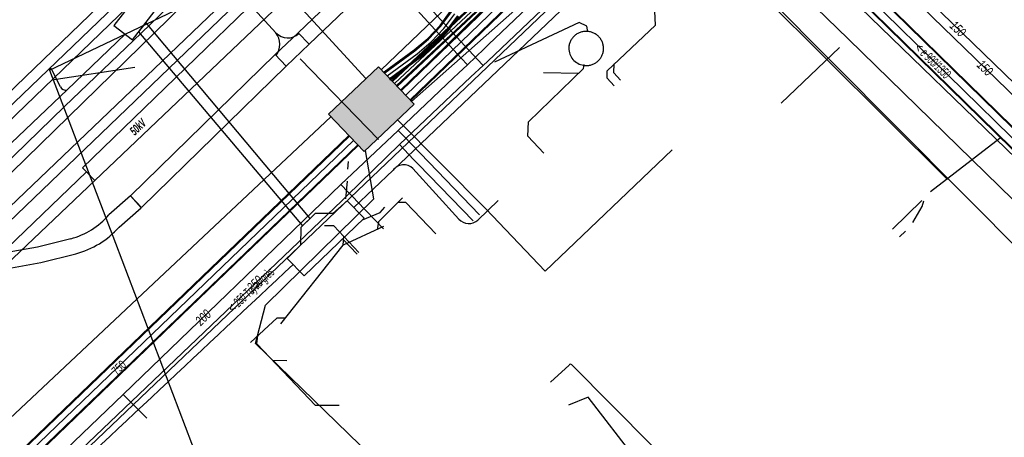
# Model space of a CAD drawing. Header units: metres. Extents: x 2695563 to 2696938, y 1260544 to 1262032.
# Tile 20 of 256: x 2695706 to 2695763, y 1260991 to 1261015. Entities that reach past the tile are written whole.
import ezdxf

# ---------------------------------------------------------------- set-up
doc = ezdxf.new("R2010")
doc.units = ezdxf.units.M
doc.header["$LTSCALE"] = 100
doc.linetypes.add('AUSGEZOGEN', pattern=[0])
doc.linetypes.add('STRICHLINIE2_S3', pattern=[0.25, 0.15, -0.1])
for name, color, linetype in [('Eau portable_Cadastre des conduites_Conduite', 171, 'AUSGEZOGEN'), ('Eau potable_Cadastre des conduites_Conduite_Texte', 171, 'AUSGEZOGEN'), ('EU_Cadastre des conduites', 24, 'AUSGEZOGEN'), ('EU_Cadastre des conduites – Texte', 7, 'AUSGEZOGEN'), ('EU_Cadastre des conduites_Axe de tracé', 24, 'AUSGEZOGEN'), ('EU_Cadastre des conduites_Regard – Polygone de détail', 24, 'AUSGEZOGEN'), ('Gaz_Cadastre des conduites_Conduite', 32, 'AUSGEZOGEN'), ('Gaz_Cadastre des conduites_Conduite_Texte', 32, 'AUSGEZOGEN'), ('Réseau électrique_Cadastre des conduite_Bord du tracé', 1, 'AUSGEZOGEN'), ('Réseau électrique_Cadastre des conduite_Tronçon de tracé', 1, 'AUSGEZOGEN'), ('Réseau électrique_Cadastre des conduite_Tronçon de tracé_Texte', 1, 'AUSGEZOGEN'), ('Réseau électrique_Cadastre des conduites_Ouvrage_Surface-Ligne-Point', 1, 'AUSGEZOGEN'), ('Télécommunications_SW_Cadastre des conduites_Bord du tracé', 94, 'AUSGEZOGEN'), ('Télécommunications_SW_Cadastre des conduites_Bord du tracé_Texte', 94, 'AUSGEZOGEN'), ('Télécommunications_SW_Cadastre des conduites_Ouvrage', 94, 'AUSGEZOGEN')]:
    doc.layers.add(name, color=color, linetype=linetype)
doc.styles.add('ARIAL', font='arial.ttf')
doc.styles.add('ARIALNARROW', font='ARIALN.TTF')
pattern_1 = [(0, (2703955, 1269100), (4050, 4050), [4050, -4050]), (90, (2703955, 1269100), (-4050, 4050), [4050, -4050])]
pattern_2 = [(0, (2708005, 1273150), (6075, 6075), [6075, -6075]), (90, (2708005, 1273150), (-6075, 6075), [6075, -6075])]

# ---------------------------------------------------------------- blocks, each defined once
blk = doc.blocks.new('COMPLEXOBJECT_1486')
at = {"layer": 'EU_Cadastre des conduites_Axe de tracé', "color": 24, "linetype": 'AUSGEZOGEN', "transparency": 33554687}
blk.add_line((5717.58, 11023.864), (5684.727, 10992.233), dxfattribs=at)
blk.add_arc((5676.339, 10999.408), 11.039, 250.3905, 319.4564, dxfattribs=at)
blk = doc.blocks.new('COMPLEXOBJECT_1487')
at = {"layer": 'EU_Cadastre des conduites_Axe de tracé', "color": 24, "linetype": 'AUSGEZOGEN', "transparency": 33554687}
blk.add_line((5718.412, 11022.999), (5685.634, 10991.448), dxfattribs=at)
blk.add_arc((5676.342, 10999.401), 12.231, 250.6966, 319.4388, dxfattribs=at)
blk = doc.blocks.new('COMPLEXOBJECT_1510')
at = {"layer": 'EU_Cadastre des conduites_Regard – Polygone de détail', "color": 24, "linetype": 'STRICHLINIE2_S3', "transparency": 33554687}
for centre, radius, start, end in [((5738.091, 11013.899), 0.987, 82.7609, 178.4247), ((5738.132, 11013.892), 0.989, 352.1305, 85.2016), ((5738.092, 11013.898), 0.988, 178.3547, 262.7918), ((5738.133, 11013.892), 0.988, 260.3994, 352.1777)]:
    blk.add_arc(centre, radius, start, end, dxfattribs=at)
blk = doc.blocks.new('COMPLEXOBJECT_1546')
at = {"layer": 'EU_Cadastre des conduites', "color": 24, "linetype": 'AUSGEZOGEN', "transparency": 33554687}
blk.add_line((5716.755, 11022.188), (5685.181, 10991.84), dxfattribs=at)
blk.add_arc((5676.169, 10999.763), 12, 254.6386, 318.6796, dxfattribs=at)
blk = doc.blocks.new('COMPLEXOBJECT_1618')
at = {"layer": 'Réseau électrique_Cadastre des conduite_Bord du tracé', "color": 1, "linetype": 'AUSGEZOGEN', "transparency": 33554687}
for points in [[(5710.96, 11003.519), (5712.247, 11004.641), (5711.631, 11005.324), (5710.368, 11004.223)], [(5708.152, 11002.842), (5706.226, 11002.349), (5704.121, 11001.973)], [(5704.291, 11001.069), (5706.422, 11001.449), (5708.441, 11001.967)], [(5701.534, 11001.174), (5699.274, 10999.593), (5693.884, 10994.456), (5689.164, 10989.827), (5685.174, 10985.863), (5682.322, 10983.483), (5681.082, 10982.374)], [(5681.082, 10982.374), (5681.843, 10981.578), (5685.916, 10985.049), (5689.936, 10989.045), (5694.648, 10993.664), (5700.034, 10998.795), (5701.998, 11000.372)]]:
    blk.add_lwpolyline(points, dxfattribs=at)
for centre, radius, start, end in [((5707.042, 11007.091), 4.392, 284.6372, 319.2247), ((5707.21, 11006.786), 4.974, 284.3345, 318.9414), ((5704.673, 10995.599), 6.398, 94.947, 119.3798), ((5704.756, 10995.42), 5.668, 94.7029, 119.1124)]:
    blk.add_arc(centre, radius, start, end, dxfattribs=at)
blk = doc.blocks.new('COMPLEXOBJECT_2298')
at = {"layer": 'Réseau électrique_Cadastre des conduite_Tronçon de tracé', "color": 1, "linetype": 'AUSGEZOGEN', "transparency": 33554687}
for p, q in [((5741.924, 10990.826), (5737.28, 10995.512)), ((5741.845, 10989.134), (5742.016, 10990.619)), ((5753.203, 10977.834), (5741.936, 10988.916))]:
    blk.add_line(p, q, dxfattribs=at)
for centre, radius, start, end in [((5741.75, 10990.625), 0.266, 358.796, 49.129), ((5742.118, 10989.12), 0.273, 177.0457, 228.2686)]:
    blk.add_arc(centre, radius, start, end, dxfattribs=at)
blk = doc.blocks.new('COMPLEXOBJECT_2299')
at = {"layer": 'Réseau électrique_Cadastre des conduite_Tronçon de tracé', "color": 1, "linetype": 'AUSGEZOGEN', "transparency": 33554687}
blk.add_line((5737.114, 10995.502), (5736.034, 10994.498), dxfattribs=at)
blk.add_arc((5737.202, 10995.426), 0.116, 47.7259, 139.1688, dxfattribs=at)
blk = doc.blocks.new('COMPLEXOBJECT_2406')
at = {"layer": 'Réseau électrique_Cadastre des conduite_Tronçon de tracé', "color": 1, "linetype": 'AUSGEZOGEN', "transparency": 33554687}
for p, q in [((5758.213, 10982.554), (5771.631, 10995.456)), ((5758.081, 10982.05), (5758.139, 10982.401))]:
    blk.add_line(p, q, dxfattribs=at)
blk.add_arc((5758.408, 10982.365), 0.272, 135.9593, 172.4183, dxfattribs=at)
blk = doc.blocks.new('COMPLEXOBJECT_2412')
at = {"layer": 'Réseau électrique_Cadastre des conduite_Tronçon de tracé', "color": 1, "linetype": 'AUSGEZOGEN', "transparency": 33554687}
blk.add_line((5730.71, 11003.977), (5728.043, 11006.919), dxfattribs=at)
blk.add_arc((5731.29, 11004.514), 0.79, 222.752, 311.982, dxfattribs=at)
blk = doc.blocks.new('COMPLEXOBJECT_2563')
at = {"layer": 'Réseau électrique_Cadastre des conduite_Tronçon de tracé', "color": 1, "linetype": 'AUSGEZOGEN', "transparency": 33554687}
blk.add_line((5707.553, 11011.661), (5707.019, 11012.724), dxfattribs=at)
blk.add_arc((5707.828, 11011.776), 0.298, 202.6641, 292.1593, dxfattribs=at)
blk = doc.blocks.new('COMPLEXOBJECT_2755')
at = {"layer": 'Télécommunications_SW_Cadastre des conduites_Bord du tracé', "color": 94, "linetype": 'AUSGEZOGEN', "transparency": 33554687}
for p, q in [((5768.75, 11059.53), (5763.168, 11065.49)), ((5727.343, 11011.463), (5768.592, 11051.978))]:
    blk.add_line(p, q, dxfattribs=at)
blk.add_arc((5764.805, 11055.835), 5.405, 314.4785, 43.1244, dxfattribs=at)

msp = doc.modelspace()

# ---------------------------------------------------------------- hatches: boundary and pattern name
at = {"layer": 'Réseau électrique_Cadastre des conduite_Bord du tracé', "lineweight": 18, "transparency": 33554687}
h = msp.add_hatch(dxfattribs=at)
h.set_pattern_fill('MUSTER', color=1, scale=6075, style=0, pattern_type=2)
h.set_pattern_definition(pattern_2)
h.paths.add_polyline_path([(2695722.339, 1261014.616), (2695722.973, 1261013.952), (2695740.509, 1261030.698), (2695765.875, 1261055.225), (2695796.332, 1261084.212), (2695795.758, 1261084.829), (2695765.279, 1261055.852), (2695739.873, 1261031.361)], flags=0)
h = msp.add_hatch(dxfattribs=at)
h.set_pattern_fill('MUSTER', color=1, scale=6075, style=0, pattern_type=2)
h.set_pattern_definition(pattern_2)
h.paths.add_polyline_path([(2695703.043, 1261001.255), (2695737.375, 1261034.217), (2695743.661, 1261040.14), (2695743.312, 1261040.501), (2695737.028, 1261034.581), (2695700.244, 1260999.403), (2695702.504, 1261000.984)], flags=0)
h = msp.add_hatch(dxfattribs=at)
h.set_pattern_fill('MUSTER', color=1, scale=6075, style=0, pattern_type=2)
h.set_pattern_definition(pattern_2)
h.paths.add_polyline_path([(2695738.14, 1261033.742), (2695725.987, 1261022.438), (2695709.807, 1261006.777), (2695710.519, 1261006.029), (2695738.852, 1261032.993)], flags=0)
h = msp.add_hatch(dxfattribs=at)
h.set_pattern_fill('MUSTER', color=1, scale=6075, style=0, pattern_type=2)
h.set_pattern_definition(pattern_2)
h.paths.add_polyline_path([(2695713.492, 1261015.213), (2695713.069, 1261014.665), (2695722.601, 1261003.4), (2695723.04, 1261003.831)], flags=0)
h = msp.add_hatch(dxfattribs=at)
h.set_pattern_fill('MUSTER', color=1, scale=6075, style=0, pattern_type=2)
h.set_pattern_definition(pattern_2)
h.paths.add_polyline_path([(2695721.012, 1261013.347), (2695721.647, 1261012.683), (2695722.973, 1261013.952), (2695722.339, 1261014.616)], flags=0)
h = msp.add_hatch(dxfattribs=at)
h.set_pattern_fill('MUSTER', color=1, scale=6075, style=0, pattern_type=2)
h.set_pattern_definition(pattern_2)
h.paths.add_polyline_path([(2695713.229, 1261004.462), (2695721.647, 1261012.683), (2695721.012, 1261013.347), (2695712.601, 1261005.134)], flags=0)
h = msp.add_hatch(dxfattribs=at)
h.set_pattern_fill('MUSTER', color=1, scale=6075, style=0, pattern_type=2)
h.set_pattern_definition(pattern_2)
h.paths.add_polyline_path([(2695710.034, 1261006.538), (2695704.902, 1261001.623), (2695688.568, 1260986.011), (2695689.039, 1260985.521), (2695705.372, 1261001.13), (2695710.519, 1261006.029)], flags=0)
h = msp.add_hatch(dxfattribs=at)
h.set_pattern_fill('MUSTER', color=1, scale=6075, style=0, pattern_type=2)
h.set_pattern_definition(pattern_2)
h.paths.add_polyline_path([(2695682.052, 1260982.184), (2695682.813, 1260981.388), (2695686.886, 1260984.859), (2695690.906, 1260988.855), (2695695.618, 1260993.474), (2695701.004, 1260998.605), (2695702.968, 1261000.182), (2695703.036, 1261000.219), (2695703.105, 1261000.256), (2695703.174, 1261000.291), (2695703.244, 1261000.326), (2695703.315, 1261000.36), (2695703.385, 1261000.392), (2695703.456, 1261000.424), (2695703.528, 1261000.455), (2695703.6, 1261000.484), (2695703.672, 1261000.513), (2695703.745, 1261000.541), (2695703.818, 1261000.568), (2695703.892, 1261000.593), (2695703.966, 1261000.618), (2695704.04, 1261000.642), (2695704.115, 1261000.664), (2695704.189, 1261000.686), (2695704.265, 1261000.706), (2695704.34, 1261000.726), (2695704.416, 1261000.745), (2695704.491, 1261000.762), (2695704.568, 1261000.779), (2695704.644, 1261000.794), (2695704.721, 1261000.808), (2695704.797, 1261000.822), (2695704.874, 1261000.834), (2695704.951, 1261000.845), (2695705.029, 1261000.855), (2695705.106, 1261000.864), (2695705.183, 1261000.872), (2695705.261, 1261000.879), (2695707.392, 1261001.259), (2695709.411, 1261001.777), (2695709.505, 1261001.802), (2695709.598, 1261001.829), (2695709.69, 1261001.857), (2695709.782, 1261001.888), (2695709.874, 1261001.92), (2695709.965, 1261001.954), (2695710.055, 1261001.989), (2695710.144, 1261002.027), (2695710.233, 1261002.066), (2695710.321, 1261002.107), (2695710.408, 1261002.149), (2695710.494, 1261002.193), (2695710.579, 1261002.239), (2695710.664, 1261002.287), (2695710.747, 1261002.336), (2695710.83, 1261002.387), (2695710.911, 1261002.439), (2695710.992, 1261002.493), (2695711.071, 1261002.549), (2695711.149, 1261002.606), (2695711.227, 1261002.665), (2695711.303, 1261002.725), (2695711.377, 1261002.786), (2695711.451, 1261002.849), (2695711.523, 1261002.914), (2695711.594, 1261002.98), (2695711.664, 1261003.047), (2695711.733, 1261003.115), (2695711.8, 1261003.185), (2695711.866, 1261003.257), (2695711.93, 1261003.329), (2695713.217, 1261004.451), (2695712.601, 1261005.134), (2695711.338, 1261004.033), (2695711.282, 1261003.969), (2695711.224, 1261003.906), (2695711.165, 1261003.844), (2695711.105, 1261003.783), (2695711.043, 1261003.723), (2695710.981, 1261003.665), (2695710.917, 1261003.608), (2695710.853, 1261003.552), (2695710.787, 1261003.497), (2695710.72, 1261003.444), (2695710.652, 1261003.392), (2695710.583, 1261003.341), (2695710.514, 1261003.291), (2695710.443, 1261003.243), (2695710.371, 1261003.197), (2695710.299, 1261003.152), (2695710.225, 1261003.108), (2695710.151, 1261003.065), (2695710.076, 1261003.024), (2695710, 1261002.985), (2695709.923, 1261002.947), (2695709.846, 1261002.911), (2695709.768, 1261002.876), (2695709.689, 1261002.842), (2695709.61, 1261002.81), (2695709.53, 1261002.78), (2695709.449, 1261002.751), (2695709.368, 1261002.724), (2695709.287, 1261002.698), (2695709.205, 1261002.674), (2695709.122, 1261002.652), (2695707.196, 1261002.159), (2695705.091, 1261001.783), (2695705.003, 1261001.775), (2695704.916, 1261001.765), (2695704.829, 1261001.755), (2695704.741, 1261001.743), (2695704.654, 1261001.73), (2695704.567, 1261001.716), (2695704.481, 1261001.7), (2695704.394, 1261001.684), (2695704.308, 1261001.666), (2695704.222, 1261001.647), (2695704.137, 1261001.627), (2695704.051, 1261001.606), (2695703.966, 1261001.583), (2695703.881, 1261001.56), (2695703.797, 1261001.535), (2695703.713, 1261001.509), (2695703.629, 1261001.482), (2695703.546, 1261001.453), (2695703.463, 1261001.424), (2695703.38, 1261001.393), (2695703.298, 1261001.362), (2695703.216, 1261001.329), (2695703.135, 1261001.295), (2695703.055, 1261001.26), (2695702.974, 1261001.224), (2695702.895, 1261001.187), (2695702.815, 1261001.148), (2695702.737, 1261001.109), (2695702.659, 1261001.068), (2695702.581, 1261001.027), (2695702.504, 1261000.984), (2695700.244, 1260999.403), (2695694.854, 1260994.266), (2695690.134, 1260989.637), (2695686.144, 1260985.673), (2695683.292, 1260983.293)], flags=0)
at = {"layer": 'Réseau électrique_Cadastre des conduites_Ouvrage_Surface-Ligne-Point', "lineweight": 18, "transparency": 33554687}
h = msp.add_hatch(dxfattribs=at)
h.set_pattern_fill('MUSTER', color=1, scale=4050, style=0, pattern_type=2)
h.set_pattern_definition(pattern_1)
h.paths.add_polyline_path([(2695713.218, 1261017.099), (2695711.63, 1261015.042), (2695712.714, 1261014.205), (2695714.302, 1261016.262)], flags=0)
h = msp.add_hatch(dxfattribs=at)
h.set_pattern_fill('MUSTER', color=1, scale=4050, style=0, pattern_type=2)
h.set_pattern_definition(pattern_1)
h.paths.add_polyline_path([(2695721.71, 1261001.499), (2695722.697, 1261000.486), (2695726.168, 1261003.837), (2695725.193, 1261004.843), (2695724.36, 1261004.11), (2695723.326, 1261004.122), (2695722.494, 1261003.293), (2695722.47, 1261002.281)], flags=0)
at = {"layer": 'Télécommunications_SW_Cadastre des conduites_Ouvrage', "transparency": 33554687}
msp.add_hatch(color=7, dxfattribs=at).paths.add_polyline_path([(2695724.11, 1261009.883), (2695726.182, 1261007.713), (2695729.075, 1261010.476), (2695727.003, 1261012.645)])

# ---------------------------------------------------------------- linework, layer by layer
at = {"layer": 'Eau portable_Cadastre des conduites_Conduite', "color": 7, "linetype": 'AUSGEZOGEN', "transparency": 33554687}
msp.add_line((2695712.167, 1260993.589), (2695713.55, 1260992.229), dxfattribs=at)
for points in [[(2695747.653, 1261025.769), (2695747.633, 1261025.249), (2695747.604, 1261024.446), (2695744.709, 1261021.767), (2695741.725, 1261021.841), (2695733.408, 1261013.926), (2695733.154, 1261013.685), (2695732.176, 1261012.754)], [(2695747.653, 1261025.769), (2695748.594, 1261025.75), (2695748.906, 1261025.488), (2695749.296, 1261025.159), (2695749.838, 1261024.634), (2695768.576, 1261006.454), (2695773.895, 1261001.262), (2695787.668, 1260987.873), (2695795.293, 1260980.379), (2695805.162, 1260970.74), (2695811.352, 1260964.732), (2695816.951, 1260959.24), (2695820.265, 1260956.026), (2695824.834, 1260951.583), (2695830.431, 1260946.151), (2695831.445, 1260945.129), (2695833.738, 1260942.9), (2695834.365, 1260942.29)], [(2695722.774, 1261023.016), (2695723.286, 1261022.457), (2695729.475, 1261015.702), (2695730.715, 1261014.349), (2695731.816, 1261013.147), (2695732.176, 1261012.754)], [(2695678.269, 1260980.104), (2695678.933, 1260980.741), (2695700.689, 1261001.63), (2695715.659, 1261016.231), (2695716.156, 1261016.694), (2695716.431, 1261016.95), (2695721.07, 1261021.382), (2695721.329, 1261021.629), (2695721.908, 1261022.182)], [(2695732.176, 1261012.754), (2695731.669, 1261012.272), (2695731.371, 1261011.989), (2695728.157, 1261008.935), (2695724.82, 1261005.798), (2695712.167, 1260993.589), (2695706.476, 1260988.14), (2695698.417, 1260980.424), (2695686.877, 1260969.366), (2695686.624, 1260969.124), (2695686.35, 1260968.861)], [(2695728.157, 1261008.935), (2695728.287, 1261008.8), (2695728.459, 1261008.621), (2695732.873, 1261004.032)], [(2695724.82, 1261005.798), (2695724.951, 1261005.663), (2695725.119, 1261005.489), (2695725.21, 1261005.396), (2695725.568, 1261005.026), (2695725.767, 1261004.822), (2695727.308, 1261003.232)]]:
    msp.add_lwpolyline(points, dxfattribs=at)
at = {"layer": 'EU_Cadastre des conduites', "linetype": 'AUSGEZOGEN', "transparency": 33554687}
for p, q in [((2695791.546, 1260981.959), (2695747.312, 1261025.301)), ((2695791.56, 1260981.973), (2695747.326, 1261025.315)), ((2695791.574, 1260981.988), (2695747.34, 1261025.33)), ((2695790.916, 1260981.316), (2695746.682, 1261024.658)), ((2695790.93, 1260981.331), (2695746.696, 1261024.673)), ((2695790.944, 1260981.345), (2695746.71, 1261024.687))]:
    msp.add_line(p, q, dxfattribs=at)
at = {"layer": 'EU_Cadastre des conduites', "color": 24, "linetype": 'AUSGEZOGEN', "transparency": 33554687}
for p, q in [((2695746.288, 1261025.007), (2695688.59, 1260969.95)), ((2695760.086, 1261006.095), (2695748.652, 1261017.462)), ((2695712.845, 1261012.596), (2695708.023, 1261011.866)), ((2695736.593, 1261012.309), (2695738.634, 1261012.262)), ((2695759.098, 1261005.387), (2695763.147, 1261008.514)), ((2695725.239, 1261007.128), (2695725.21, 1261006.684)), ((2695725.18, 1261006.002), (2695725.091, 1261004.964)), ((2695756.892, 1261003.213), (2695758.584, 1261004.878)), ((2695727.299, 1261003.357), (2695724.965, 1261002.274)), ((2695757.284, 1261002.763), (2695757.644, 1261003.084)), ((2695721.687, 1260995.559), (2695720.867, 1260995.565)), ((2695739.194, 1260993.436), (2695738.06, 1260992.978)), ((2695746.534, 1260983.946), (2695739.198, 1260993.451))]:
    msp.add_line(p, q, dxfattribs=at)
at = {"layer": 'EU_Cadastre des conduites', "color": 255, "transparency": 33554687}
msp.add_line((2695791.245, 1260981.652), (2695747.011, 1261024.994), dxfattribs=at)
at = {"layer": 'EU_Cadastre des conduites', "color": 24, "linetype": 'AUSGEZOGEN', "transparency": 33554687}
for points in [[(2695740.701, 1261011.539), (2695740.303, 1261011.974), (2695740.303, 1261012.396), (2695743.105, 1261015.063), (2695742.92, 1261019.11)], [(2695739.178, 1261014.669), (2695739.128, 1261015.005), (2695738.665, 1261015.214), (2695733.751, 1261012.901)], [(2695736.613, 1261007.629), (2695735.698, 1261008.611), (2695735.721, 1261009.45), (2695738.924, 1261012.538), (2695738.97, 1261012.768)], [(2695741.08, 1261011.867), (2695740.696, 1261012.296), (2695740.711, 1261012.802)], [(2695728.414, 1261005.017), (2695727.009, 1261003.64), (2695726.935, 1261003.186)], [(2695730.344, 1261002.929), (2695728.597, 1261004.752), (2695728.156, 1261004.758)], [(2695758.061, 1261003.594), (2695758.616, 1261004.53), (2695758.714, 1261004.844)], [(2695725.876, 1261001.852), (2695724.42, 1261003.4), (2695723.866, 1261003.4)], [(2695721.338, 1260997.711), (2695724.964, 1261002.276), (2695724.997, 1261002.801)], [(2695719.572, 1260996.628), (2695721.119, 1260998.062), (2695721.601, 1260998.062)], [(2695724.722, 1260992.963), (2695723.348, 1260992.968), (2695719.935, 1260996.537), (2695719.994, 1260997.02)]]:
    msp.add_lwpolyline(points, dxfattribs=at)
at = {"layer": 'Gaz_Cadastre des conduites_Conduite', "color": 32, "linetype": 'AUSGEZOGEN', "transparency": 33554687}
for points in [[(2695733.09, 1261012.717), (2695733.358, 1261012.972), (2695742.024, 1261021.223), (2695744.859, 1261021.156), (2695748.098, 1261024.121), (2695748.134, 1261025.099), (2695748.184, 1261026.419)], [(2695748.184, 1261026.419), (2695748.771, 1261026.401), (2695773.135, 1261002.797), (2695792.817, 1260983.606), (2695796.034, 1260980.465), (2695805.957, 1260970.774), (2695812.102, 1260964.795), (2695819.371, 1260957.632), (2695825.575, 1260951.618), (2695832.069, 1260945.306)], [(2695723.156, 1261024.146), (2695723.838, 1261023.45), (2695723.817, 1261022.702), (2695724.021, 1261022.482), (2695729.966, 1261016.08), (2695731.083, 1261014.879), (2695732.75, 1261013.083), (2695733.09, 1261012.717)], [(2695677.389, 1260980.134), (2695699.154, 1261000.988), (2695708.762, 1261010.339), (2695713.228, 1261014.619), (2695720.922, 1261022.03), (2695721.178, 1261022.277)], [(2695686.421, 1260968.012), (2695686.735, 1260968.271), (2695688.27, 1260968.222), (2695690.029, 1260969.561), (2695690.428, 1260971.88), (2695698.585, 1260979.599), (2695707.192, 1260987.976), (2695724.871, 1261004.86), (2695725.161, 1261005.137), (2695728.231, 1261008.121), (2695732.385, 1261012.05), (2695733.09, 1261012.717)], [(2695728.231, 1261008.121), (2695729.05, 1261007.258), (2695729.339, 1261006.953), (2695732.505, 1261003.681)]]:
    msp.add_lwpolyline(points, dxfattribs=at)
at = {"layer": 'Réseau électrique_Cadastre des conduite_Bord du tracé', "color": 1, "linetype": 'AUSGEZOGEN', "transparency": 33554687}
for points in [[(2695722.339, 1261014.616), (2695722.973, 1261013.952), (2695740.509, 1261030.698), (2695765.875, 1261055.225), (2695796.332, 1261084.212), (2695795.758, 1261084.829), (2695765.279, 1261055.852), (2695739.873, 1261031.361), (2695722.339, 1261014.616)], [(2695703.043, 1261001.255), (2695737.375, 1261034.217), (2695743.661, 1261040.14), (2695743.312, 1261040.501), (2695737.028, 1261034.581), (2695700.244, 1260999.403), (2695702.504, 1261000.984), (2695703.043, 1261001.255)], [(2695738.14, 1261033.742), (2695725.987, 1261022.438), (2695709.807, 1261006.777), (2695710.519, 1261006.029), (2695738.852, 1261032.993), (2695738.14, 1261033.742)], [(2695713.492, 1261015.213), (2695713.069, 1261014.665), (2695722.601, 1261003.4), (2695723.04, 1261003.831), (2695713.492, 1261015.213)], [(2695721.012, 1261013.347), (2695721.647, 1261012.683), (2695722.973, 1261013.952), (2695722.339, 1261014.616), (2695721.012, 1261013.347)], [(2695713.229, 1261004.462), (2695721.647, 1261012.683), (2695721.012, 1261013.347), (2695712.601, 1261005.134), (2695713.229, 1261004.462)], [(2695710.034, 1261006.538), (2695704.902, 1261001.623), (2695688.568, 1260986.011), (2695689.039, 1260985.521), (2695705.372, 1261001.13), (2695710.519, 1261006.029), (2695710.034, 1261006.538)]]:
    msp.add_lwpolyline(points, close=True, dxfattribs=at)
at = {"layer": 'Réseau électrique_Cadastre des conduite_Tronçon de tracé', "color": 1, "linetype": 'AUSGEZOGEN', "transparency": 33554687}
for p, q in [((2695707.887, 1261012.45), (2695731.348, 1261023.625)), ((2695754.317, 1261014.263), (2695746.739, 1261021.597)), ((2695727.858, 1261006.637), (2695741.107, 1261019.239)), ((2695721.044, 1261014.611), (2695719.567, 1261016.224)), ((2695708.91, 1261011.31), (2695712.292, 1261014.531)), ((2695771.15, 1260997.829), (2695754.317, 1261014.263)), ((2695750.406, 1261010.517), (2695753.804, 1261013.766)), ((2695727.012, 1261008.413), (2695722.466, 1261013.108)), ((2695707.989, 1261012.534), (2695707.887, 1261012.45)), ((2695707.887, 1261012.45), (2695711.716, 1261002.398)), ((2695704.064, 1261006.694), (2695708.91, 1261011.31)), ((2695725.569, 1261004.455), (2695727.858, 1261006.637)), ((2695733.959, 1261004.864), (2695732.789, 1261003.736)), ((2695726.074, 1261003.747), (2695727.107, 1261004.183)), ((2695727.107, 1261004.183), (2695727.373, 1261004.476)), ((2695725.761, 1261001.759), (2695724.925, 1261002.637))]:
    msp.add_line(p, q, dxfattribs=at)
for centre, radius, start, end in [((2695721.739, 1261015.293), 0.973, 224.462, 311.697), ((2695720.195, 1261013.947), 1.078, 323.0949, 38.0405), ((2695728.476, 1261006.169), 0.776, 46.2449, 142.8635), ((2693177.48, 1263701.335), 3710.222, 312.972487, 313.300566)]:
    msp.add_arc(centre, radius, start, end, dxfattribs=at)
at = {"layer": 'Réseau électrique_Cadastre des conduites_Ouvrage_Surface-Ligne-Point', "color": 1, "linetype": 'AUSGEZOGEN', "transparency": 33554687}
msp.add_line((2695711.716, 1261002.398), (2695717.665, 1260986.779), dxfattribs=at)
for points in [[(2695713.218, 1261017.099), (2695711.63, 1261015.042), (2695712.714, 1261014.205), (2695714.302, 1261016.262), (2695713.218, 1261017.099)], [(2695721.71, 1261001.499), (2695722.697, 1261000.486), (2695726.168, 1261003.837), (2695725.193, 1261004.843), (2695724.36, 1261004.11), (2695723.326, 1261004.122), (2695722.494, 1261003.293), (2695722.47, 1261002.281), (2695721.71, 1261001.499)]]:
    msp.add_lwpolyline(points, close=True, dxfattribs=at)
at = {"layer": 'Télécommunications_SW_Cadastre des conduites_Bord du tracé', "linetype": 'AUSGEZOGEN', "transparency": 33554687}
for p, q in [((2695728.294, 1261011.289), (2695806.885, 1261087.167)), ((2695728.313, 1261011.27), (2695806.904, 1261087.148)), ((2695728.332, 1261011.25), (2695806.923, 1261087.128)), ((2695728.85, 1261010.714), (2695807.441, 1261086.592)), ((2695728.869, 1261010.694), (2695807.46, 1261086.572)), ((2695728.888, 1261010.675), (2695807.479, 1261086.553)), ((2695807.549, 1261086.47), (2695727.777, 1261011.838)), ((2695807.57, 1261086.447), (2695727.798, 1261011.815)), ((2695807.592, 1261086.424), (2695727.82, 1261011.792)), ((2695807.822, 1261086.178), (2695728.05, 1261011.546)), ((2695807.844, 1261086.155), (2695728.072, 1261011.523)), ((2695807.865, 1261086.132), (2695728.093, 1261011.5)), ((2695730.587, 1261015.042), (2695731.205, 1261015.872)), ((2695730.613, 1261015.021), (2695731.233, 1261015.854)), ((2695730.638, 1261015), (2695731.261, 1261015.836)), ((2695730.971, 1261014.72), (2695731.624, 1261015.597)), ((2695730.996, 1261014.699), (2695731.652, 1261015.579)), ((2695729.876, 1261014.291), (2695730.587, 1261015.042)), ((2695729.899, 1261014.267), (2695730.613, 1261015.021)), ((2695729.922, 1261014.242), (2695730.638, 1261015)), ((2695731.021, 1261014.677), (2695731.679, 1261015.561)), ((2695730.219, 1261013.926), (2695730.971, 1261014.72)), ((2695730.242, 1261013.901), (2695730.996, 1261014.699)), ((2695730.264, 1261013.877), (2695731.021, 1261014.677)), ((2695729.075, 1261013.623), (2695729.876, 1261014.291)), ((2695729.096, 1261013.597), (2695729.899, 1261014.267)), ((2695729.116, 1261013.571), (2695729.922, 1261014.242)), ((2695729.384, 1261013.229), (2695730.219, 1261013.926)), ((2695729.404, 1261013.203), (2695730.242, 1261013.901)), ((2695729.425, 1261013.177), (2695730.264, 1261013.877)), ((2695727.339, 1261012.346), (2695729.075, 1261013.623)), ((2695727.359, 1261012.319), (2695729.096, 1261013.597)), ((2695727.378, 1261012.293), (2695729.116, 1261013.571)), ((2695727.636, 1261011.943), (2695729.384, 1261013.229)), ((2695727.655, 1261011.917), (2695729.404, 1261013.203)), ((2695727.675, 1261011.89), (2695729.425, 1261013.177)), ((2695725.282, 1261008.653), (2695694.9, 1260979.444)), ((2695725.3, 1261008.634), (2695694.918, 1260979.425)), ((2695725.318, 1261008.616), (2695694.935, 1260979.407)), ((2695725.802, 1261008.112), (2695695.417, 1260978.899)), ((2695725.82, 1261008.094), (2695695.434, 1260978.881)), ((2695725.838, 1261008.075), (2695695.452, 1260978.862))]:
    msp.add_line(p, q, dxfattribs=at)
at = {"layer": 'Télécommunications_SW_Cadastre des conduites_Bord du tracé', "color": 255, "transparency": 33554687}
for p, q in [((2695728.591, 1261010.982), (2695807.182, 1261086.86)), ((2695807.707, 1261086.301), (2695727.935, 1261011.669)), ((2695730.804, 1261014.86), (2695731.442, 1261015.716)), ((2695730.07, 1261014.084), (2695730.804, 1261014.86)), ((2695729.25, 1261013.4), (2695730.07, 1261014.084)), ((2695727.507, 1261012.118), (2695729.25, 1261013.4)), ((2695725.56, 1261008.364), (2695695.176, 1260979.153))]:
    msp.add_line(p, q, dxfattribs=at)
at = {"layer": 'Télécommunications_SW_Cadastre des conduites_Bord du tracé', "color": 94, "linetype": 'AUSGEZOGEN', "transparency": 33554687}
for p, q in [((2695743.052, 1261027.688), (2695727.175, 1261012.465)), ((2695743.052, 1261027.688), (2695768.54, 1261002.97)), ((2695726.279, 1261011.955), (2695716.092, 1261023.085)), ((2695728.936, 1261010.621), (2695742.722, 1261022.847)), ((2695743.605, 1261022.754), (2695769.749, 1260996.443))]:
    msp.add_line(p, q, dxfattribs=at)
for points in [[(2695724.248, 1261009.738), (2695696.53, 1260983.727), (2695693.435, 1260977.989)], [(2695728.108, 1261009.553), (2695733.247, 1261004.388), (2695736.698, 1261000.77), (2695744.078, 1261007.81)], [(2695738.724, 1260986.089), (2695735.135, 1260982.608), (2695734.704, 1260982.19), (2695733.537, 1260983.288), (2695733.049, 1260983.748), (2695727.275, 1260989.365), (2695719.871, 1260996.568), (2695720.438, 1260998.797), (2695726.734, 1261004.963), (2695726.254, 1261007.782)]]:
    msp.add_lwpolyline(points, dxfattribs=at)
at = {"layer": 'Télécommunications_SW_Cadastre des conduites_Ouvrage', "color": 94, "transparency": 33554687}
msp.add_lwpolyline([(2695724.11, 1261009.883), (2695726.182, 1261007.713), (2695729.075, 1261010.476), (2695727.003, 1261012.645), (2695724.11, 1261009.883)], close=True, dxfattribs=at)

# ---------------------------------------------------------------- block references
at = {"layer": 'EU_Cadastre des conduites', "color": 24, "linetype": 'AUSGEZOGEN', "lineweight": -3, "transparency": 33554687}
msp.add_blockref('COMPLEXOBJECT_1546', (2690000.97, 1249999.81), dxfattribs=at)
at = {"layer": 'EU_Cadastre des conduites_Axe de tracé', "color": 24, "linetype": 'AUSGEZOGEN', "lineweight": -3, "transparency": 33554687}
for name in ['COMPLEXOBJECT_1486', 'COMPLEXOBJECT_1487']:
    msp.add_blockref(name, (2690000.97, 1249999.81), dxfattribs=at)
at = {"layer": 'EU_Cadastre des conduites_Regard – Polygone de détail', "color": 24, "linetype": 'STRICHLINIE2_S3', "lineweight": -3, "transparency": 33554687}
msp.add_blockref('COMPLEXOBJECT_1510', (2690000.97, 1249999.81), dxfattribs=at)
at = {"layer": 'Réseau électrique_Cadastre des conduite_Bord du tracé', "color": 1, "linetype": 'AUSGEZOGEN', "lineweight": -3, "transparency": 33554687}
msp.add_blockref('COMPLEXOBJECT_1618', (2690000.97, 1249999.81), dxfattribs=at)
at = {"layer": 'Réseau électrique_Cadastre des conduite_Tronçon de tracé', "color": 1, "linetype": 'AUSGEZOGEN', "lineweight": -3, "transparency": 33554687}
for name in ['COMPLEXOBJECT_2563', 'COMPLEXOBJECT_2412', 'COMPLEXOBJECT_2299', 'COMPLEXOBJECT_2298', 'COMPLEXOBJECT_2406']:
    msp.add_blockref(name, (2690000.97, 1249999.81), dxfattribs=at)
at = {"layer": 'Télécommunications_SW_Cadastre des conduites_Bord du tracé', "color": 94, "linetype": 'AUSGEZOGEN', "lineweight": -3, "transparency": 33554687}
msp.add_blockref('COMPLEXOBJECT_2755', (2690000.97, 1249999.81), dxfattribs=at)

# ---------------------------------------------------------------- texts
at = {"layer": 'Eau potable_Cadastre des conduites_Conduite_Texte', "color": 7, "transparency": 33554687, "char_height": 0.55426, "attachment_point": 5, "style": 'ARIAL'}
for s, insert, width, rotation in [('\\A1;{\\fArial|i1|b0;\\H0.554263;\\W0.700000;\\C7;150}\\P', (2695762.261, 1261012.572), 1.10014, 315.8676), ('\\A1;{\\fArial|i1|b0;\\H0.554263;\\W0.700000;\\C7;200}\\P', (2695716.821, 1260998.072), 1.10633, 43.9749)]:
    msp.add_mtext(s, dxfattribs=dict(at, insert=insert, width=width, rotation=rotation))
at = {"layer": 'EU_Cadastre des conduites – Texte', "color": 24, "transparency": 33554687, "char_height": 0.55705, "width": 6, "attachment_point": 5, "style": 'ARIAL'}
for s, insert, rotation in [('\\A1;{\\fArial|i1|b0;\\H0.557054;\\W0.700000;\\C24;< \\W0.490000;e 900/1350}\\P', (2695759.225, 1261012.991), 315.4878), ('\\A1;{\\fArial|b0|i1|c0|p34;\\W0.7;< \\W0.49;250 Tuyau grès}', (2695719.648, 1260999.621), 43.2774)]:
    msp.add_mtext(s, dxfattribs=dict(at, insert=insert, rotation=rotation))
at = {"layer": 'Gaz_Cadastre des conduites_Conduite_Texte', "color": 32, "transparency": 33554687, "char_height": 0.55825, "attachment_point": 5, "style": 'ARIAL'}
for s, insert, width, rotation in [('\\A1;{\\fArial|i1|b0;\\H0.558250;\\W0.700000;\\C32;150}\\P', (2695760.69, 1261014.846), 1.10806, 315.9081), ('\\A1;{\\fArial|i1|b0;\\H0.558250;\\W0.700000;\\C32;250}\\P', (2695719.825, 1261000.034), 1.11429, 43.6824)]:
    msp.add_mtext(s, dxfattribs=dict(at, insert=insert, width=width, rotation=rotation))
at = {"layer": 'Réseau électrique_Cadastre des conduite_Tronçon de tracé_Texte', "color": 1, "transparency": 33554687, "insert": (2695713.027, 1261009.144), "char_height": 0.5075, "width": 1.1278, "attachment_point": 5, "rotation": 43.7832, "style": 'ARIALNARROW'}
msp.add_mtext('\\A1;{\\fArial Narrow|i1|b1;\\H0.507500;\\W0.700000;\\C1;50kV}\\P', dxfattribs=at)
at = {"layer": 'Télécommunications_SW_Cadastre des conduites_Bord du tracé_Texte', "color": 94, "transparency": 33554687, "insert": (2695711.871, 1260995.114), "char_height": 0.50638, "width": 1.28184, "attachment_point": 5, "rotation": 43.7445, "style": 'ARIAL'}
msp.add_mtext('\\W0.70; 750 ', dxfattribs=at)

doc.saveas('drawing.dxf')
